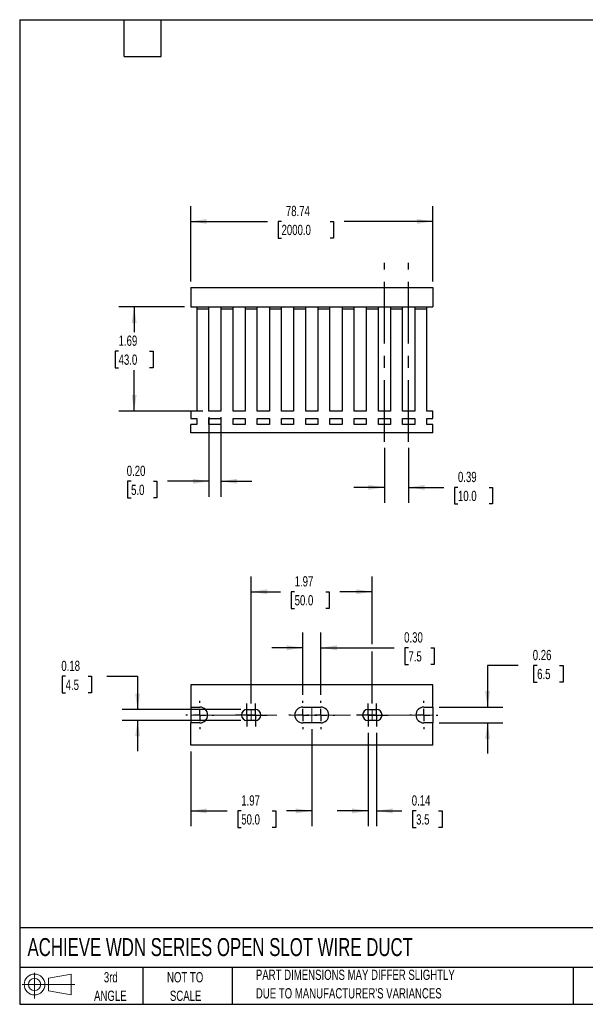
# Model space of a CAD drawing. Header units: inches. Extents: x 0.5 to 21.5, y 0.5 to 16.5.
# Tile 1 of 2: x 0.5 to 9.7, y 0.5 to 16.5. Entities that reach past the tile are written whole.
import ezdxf

# ---------------------------------------------------------------- set-up
doc = ezdxf.new("R2010")
doc.units = ezdxf.units.IN
doc.header["$LTSCALE"] = 2
doc.header["$MEASUREMENT"] = 0
doc.linetypes.add('CENTERX2', pattern=[0.8, 0.5, -0.1, 0.1, -0.1])
doc.layers.add('CENTER', color=40, linetype='CENTERX2')
doc.layers.add('SLD-DEFPOINTS', color=7, linetype='Continuous')
doc.layers.add('DIMENSIONS', color=140, linetype='Continuous', lineweight=25)
doc.layers.add('TEXT', color=140, linetype='Continuous', lineweight=25)
doc.styles.add('SLDTEXTSTYLE0', font='TXT', dxfattribs={"width": 0.7})
doc.dimstyles.new('SLDDIMSTYLE0', dxfattribs={"dimtxt": 0.169922, "dimasz": 0.26, "dimexe": 0, "dimexo": 0.0625, "dimgap": 0.04248, "dimtad": 0, "dimtih": 1, "dimtoh": 1, "dimrnd": 1e-09, "dimzin": 12, "dimdsep": 46, "dimtxsty": 'SLDTEXTSTYLE0', "dimsah": 1, "dimcen": 0.09, "dimadec": 0, "dimazin": 3, "dimtfac": 1, "dimtofl": 0, "dimtmove": 0, "dimatfit": 3, "dimfxl": 0, "dimfrac": 2, "dimtolj": 1, "dimtzin": 12, "dimarcsym": 0})
doc.dimstyles.new('SLDDIMSTYLE1', dxfattribs={"dimtxt": 0.169922, "dimasz": 0.26, "dimexe": 0, "dimexo": 0.0625, "dimgap": 0.04248, "dimtad": 0, "dimtih": 1, "dimtoh": 1, "dimrnd": 1e-09, "dimzin": 0, "dimdsep": 46, "dimtxsty": 'SLDTEXTSTYLE0', "dimsah": 1, "dimcen": 0.09, "dimadec": 0, "dimazin": 0, "dimtfac": 1, "dimtmove": 0, "dimatfit": 0, "dimfxl": 0, "dimfrac": 2, "dimtolj": 1, "dimtzin": 12, "dimarcsym": 0})
doc.dimstyles.new('SLDDIMSTYLE2', dxfattribs={"dimtxt": 0.169922, "dimasz": 0.26, "dimexe": 0, "dimexo": 0.0625, "dimgap": 0.04248, "dimtad": 0, "dimtih": 1, "dimtoh": 1, "dimrnd": 1e-09, "dimdsep": 46, "dimtxsty": 'SLDTEXTSTYLE0', "dimsah": 1, "dimcen": 0.09, "dimadec": 0, "dimazin": 2, "dimtfac": 1, "dimtmove": 0, "dimatfit": 0, "dimfxl": 0, "dimfrac": 2, "dimtolj": 1, "dimtzin": 12, "dimarcsym": 0})

# ---------------------------------------------------------------- blocks, each defined once
blk = doc.blocks.new('Block11')
at = {"color": 7, "linetype": 'Continuous', "lineweight": 18}
for p, q in [((0.204, 0.418), (0.204, 0)), ((0.431, 0.328), (0.801, 0.396)), ((0.431, 0.126), (0.431, 0.328)), ((0.801, 0.396), (0.801, 0.058)), ((0, 0.227), (0.856, 0.227)), ((0.431, 0.126), (0.801, 0.058))]:
    blk.add_line(p, q, dxfattribs=at)
for radius in [0.169, 0.101]:
    blk.add_circle((0.204, 0.227), radius, dxfattribs=at)
blk = doc.blocks.new('Block12')
at = {"layer": 'SLD-DEFPOINTS'}
blk.add_blockref('Block11', (0, 0), dxfattribs=at)
blk = doc.blocks.new('_D')
at = {"layer": 'DIMENSIONS'}
for p, q in [((3.28, 12.248), (3.28, 13.472)), ((7.217, 12.248), (7.217, 13.472)), ((3.28, 13.222), (4.527, 13.222)), ((4.757, 13.222), (4.7, 13.222)), ((4.7, 13.222), (4.7, 12.952)), ((5.545, 13.222), (5.602, 13.222)), ((5.602, 13.222), (5.602, 12.952)), ((7.217, 13.222), (5.775, 13.222)), ((4.7, 12.952), (4.757, 12.952)), ((5.602, 12.952), (5.545, 12.952))]:
    blk.add_line(p, q, dxfattribs=at)
for points in [[(3.28, 13.222), (3.54, 13.182), (3.54, 13.262)], [(7.217, 13.222), (6.957, 13.262), (6.957, 13.182)]]:
    blk.add_solid(points, dxfattribs=at)
at = {"layer": 'DIMENSIONS', "char_height": 0.1667, "attachment_point": 1, "style": 'SLDTEXTSTYLE0'}
for s, insert in [('78.74', (4.828, 13.475)), ('2000.0', (4.757, 13.167))]:
    blk.add_mtext(s, dxfattribs=dict(at, insert=insert))
blk = doc.blocks.new('_D_1')
at = {"layer": 'DIMENSIONS'}
for p, q in [((3.575, 10.04), (3.575, 8.749)), ((3.772, 10.04), (3.772, 8.749)), ((2.311, 8.999), (2.254, 8.999)), ((2.254, 8.999), (2.254, 8.729)), ((2.674, 8.999), (2.732, 8.999)), ((2.732, 8.999), (2.732, 8.729)), ((3.575, 8.999), (2.905, 8.999)), ((3.772, 8.999), (4.272, 8.999)), ((2.254, 8.729), (2.311, 8.729)), ((2.732, 8.729), (2.674, 8.729))]:
    blk.add_line(p, q, dxfattribs=at)
for points in [[(3.575, 8.999), (3.315, 9.039), (3.315, 8.959)], [(3.772, 8.999), (4.032, 8.959), (4.032, 9.039)]]:
    blk.add_solid(points, dxfattribs=at)
at = {"layer": 'DIMENSIONS', "char_height": 0.1667, "attachment_point": 1, "style": 'SLDTEXTSTYLE0'}
for s, insert in [('0.20', (2.24, 9.252)), ('5.0', (2.311, 8.943))]:
    blk.add_mtext(s, dxfattribs=dict(at, insert=insert))
blk = doc.blocks.new('_D_2')
at = {"layer": 'DIMENSIONS'}
for p, q in [((3.18, 11.833), (2.111, 11.833)), ((2.361, 11.833), (2.361, 11.422)), ((2.108, 11.114), (2.051, 11.114)), ((2.051, 11.114), (2.051, 10.844)), ((2.613, 11.114), (2.67, 11.114)), ((2.67, 11.114), (2.67, 10.844)), ((2.051, 10.844), (2.108, 10.844)), ((2.361, 10.14), (2.361, 10.806)), ((2.67, 10.844), (2.613, 10.844)), ((3.475, 10.14), (2.111, 10.14))]:
    blk.add_line(p, q, dxfattribs=at)
for points in [[(2.361, 11.833), (2.321, 11.573), (2.401, 11.573)], [(2.361, 10.14), (2.401, 10.4), (2.321, 10.4)]]:
    blk.add_solid(points, dxfattribs=at)
at = {"layer": 'DIMENSIONS', "char_height": 0.1667, "attachment_point": 1, "style": 'SLDTEXTSTYLE0'}
for s, insert in [('1.69', (2.108, 11.367)), ('43.0', (2.108, 11.059))]:
    blk.add_mtext(s, dxfattribs=dict(at, insert=insert))
blk = doc.blocks.new('_D_3')
at = {"layer": 'DIMENSIONS'}
for p, q in [((6.43, 9.54), (6.43, 8.65)), ((6.823, 9.54), (6.823, 8.65)), ((6.43, 8.9), (5.93, 8.9)), ((6.823, 8.9), (7.395, 8.9)), ((7.625, 8.9), (7.568, 8.9)), ((7.568, 8.9), (7.568, 8.63)), ((8.13, 8.9), (8.187, 8.9)), ((8.187, 8.9), (8.187, 8.63)), ((7.568, 8.63), (7.625, 8.63)), ((8.187, 8.63), (8.13, 8.63))]:
    blk.add_line(p, q, dxfattribs=at)
for points in [[(6.43, 8.9), (6.17, 8.94), (6.17, 8.86)], [(6.823, 8.9), (7.083, 8.86), (7.083, 8.94)]]:
    blk.add_solid(points, dxfattribs=at)
at = {"layer": 'DIMENSIONS', "char_height": 0.1667, "attachment_point": 1, "style": 'SLDTEXTSTYLE0'}
for s, insert in [('0.39', (7.625, 9.153)), ('10.0', (7.625, 8.845))]:
    blk.add_mtext(s, dxfattribs=dict(at, insert=insert))
blk = doc.blocks.new('_D_8')
at = {"layer": 'DIMENSIONS'}
for p, q in [((5.249, 4.973), (5.249, 3.393)), ((3.28, 4.609), (3.28, 3.393)), ((3.28, 3.643), (3.872, 3.643)), ((4.102, 3.643), (4.045, 3.643)), ((4.045, 3.643), (4.045, 3.373)), ((4.607, 3.643), (4.664, 3.643)), ((4.664, 3.643), (4.664, 3.373)), ((5.249, 3.643), (4.837, 3.643)), ((4.045, 3.373), (4.102, 3.373)), ((4.664, 3.373), (4.607, 3.373))]:
    blk.add_line(p, q, dxfattribs=at)
for points in [[(3.28, 3.643), (3.54, 3.603), (3.54, 3.683)], [(5.249, 3.643), (4.989, 3.683), (4.989, 3.603)]]:
    blk.add_solid(points, dxfattribs=at)
at = {"layer": 'DIMENSIONS', "char_height": 0.1667, "attachment_point": 1, "style": 'SLDTEXTSTYLE0'}
for s, insert in [('1.97', (4.102, 3.896)), ('50.0', (4.102, 3.588))]:
    blk.add_mtext(s, dxfattribs=dict(at, insert=insert))
blk = doc.blocks.new('_D_9')
at = {"layer": 'DIMENSIONS'}
for p, q in [((4.264, 5.389), (4.264, 7.454)), ((6.233, 6.353), (6.233, 7.454)), ((4.264, 7.204), (4.739, 7.204)), ((4.97, 7.204), (4.913, 7.204)), ((4.913, 7.204), (4.913, 6.934)), ((5.475, 7.204), (5.532, 7.204)), ((5.532, 7.204), (5.532, 6.934)), ((6.233, 7.204), (5.705, 7.204)), ((4.913, 6.934), (4.97, 6.934)), ((5.532, 6.934), (5.475, 6.934)), ((6.233, 5.389), (6.233, 6.233))]:
    blk.add_line(p, q, dxfattribs=at)
for points in [[(4.264, 7.204), (4.524, 7.164), (4.524, 7.244)], [(6.233, 7.204), (5.973, 7.244), (5.973, 7.164)]]:
    blk.add_solid(points, dxfattribs=at)
at = {"layer": 'DIMENSIONS', "char_height": 0.1667, "attachment_point": 1, "style": 'SLDTEXTSTYLE0'}
for s, insert in [('1.97', (4.97, 7.457)), ('50.0', (4.97, 7.149))]:
    blk.add_mtext(s, dxfattribs=dict(at, insert=insert))
blk = doc.blocks.new('_D_10')
at = {"layer": 'DIMENSIONS'}
for p, q in [((5.101, 5.529), (5.101, 6.543)), ((5.396, 5.529), (5.396, 6.543)), ((5.101, 6.293), (4.601, 6.293)), ((5.396, 6.293), (6.59, 6.293)), ((6.82, 6.293), (6.763, 6.293)), ((6.763, 6.293), (6.763, 6.023)), ((7.184, 6.293), (7.241, 6.293)), ((7.241, 6.293), (7.241, 6.023)), ((6.763, 6.023), (6.82, 6.023)), ((7.241, 6.023), (7.184, 6.023))]:
    blk.add_line(p, q, dxfattribs=at)
for points in [[(5.101, 6.293), (4.841, 6.333), (4.841, 6.253)], [(5.396, 6.293), (5.656, 6.253), (5.656, 6.333)]]:
    blk.add_solid(points, dxfattribs=at)
at = {"layer": 'DIMENSIONS', "char_height": 0.1667, "attachment_point": 1, "style": 'SLDTEXTSTYLE0'}
for s, insert in [('0.30', (6.75, 6.546)), ('7.5', (6.82, 6.238))]:
    blk.add_mtext(s, dxfattribs=dict(at, insert=insert))
blk = doc.blocks.new('_D_11')
at = {"layer": 'DIMENSIONS'}
for p, q in [((6.164, 4.912), (6.164, 3.393)), ((6.302, 4.912), (6.302, 3.393)), ((6.164, 3.643), (5.664, 3.643)), ((6.302, 3.643), (6.715, 3.643)), ((6.945, 3.643), (6.888, 3.643)), ((6.888, 3.643), (6.888, 3.373)), ((7.309, 3.643), (7.366, 3.643)), ((7.366, 3.643), (7.366, 3.373)), ((6.888, 3.373), (6.945, 3.373)), ((7.366, 3.373), (7.309, 3.373))]:
    blk.add_line(p, q, dxfattribs=at)
for points in [[(6.164, 3.643), (5.904, 3.683), (5.904, 3.603)], [(6.302, 3.643), (6.562, 3.603), (6.562, 3.683)]]:
    blk.add_solid(points, dxfattribs=at)
at = {"layer": 'DIMENSIONS', "char_height": 0.1667, "attachment_point": 1, "style": 'SLDTEXTSTYLE0'}
for s, insert in [('0.14', (6.874, 3.896)), ('3.5', (6.945, 3.588))]:
    blk.add_mtext(s, dxfattribs=dict(at, insert=insert))
blk = doc.blocks.new('_D_12')
at = {"layer": 'DIMENSIONS'}
for p, q in [((8.606, 6.006), (8.106, 6.006)), ((8.106, 6.006), (8.106, 5.329)), ((8.912, 6.006), (8.855, 6.006)), ((8.855, 6.006), (8.855, 5.736)), ((9.276, 6.006), (9.333, 6.006)), ((9.333, 6.006), (9.333, 5.736)), ((8.855, 5.736), (8.912, 5.736)), ((9.333, 5.736), (9.276, 5.736)), ((7.317, 5.329), (8.356, 5.329)), ((7.317, 5.073), (8.356, 5.073)), ((8.106, 5.073), (8.106, 4.573))]:
    blk.add_line(p, q, dxfattribs=at)
for points in [[(8.106, 5.329), (8.146, 5.589), (8.066, 5.589)], [(8.106, 5.073), (8.066, 4.813), (8.146, 4.813)]]:
    blk.add_solid(points, dxfattribs=at)
at = {"layer": 'DIMENSIONS', "char_height": 0.1667, "attachment_point": 1, "style": 'SLDTEXTSTYLE0'}
for s, insert in [('0.26', (8.841, 6.259)), ('6.5', (8.912, 5.951))]:
    blk.add_mtext(s, dxfattribs=dict(at, insert=insert))
blk = doc.blocks.new('_D_13')
at = {"layer": 'DIMENSIONS'}
for p, q in [((1.247, 5.83), (1.19, 5.83)), ((1.19, 5.83), (1.19, 5.56)), ((1.611, 5.83), (1.668, 5.83)), ((1.668, 5.83), (1.668, 5.56)), ((1.917, 5.83), (2.417, 5.83)), ((2.417, 5.83), (2.417, 5.289)), ((1.19, 5.56), (1.247, 5.56)), ((1.668, 5.56), (1.611, 5.56)), ((4.095, 5.289), (2.167, 5.289)), ((4.095, 5.112), (2.167, 5.112)), ((2.417, 5.112), (2.417, 4.612))]:
    blk.add_line(p, q, dxfattribs=at)
for points in [[(2.417, 5.289), (2.457, 5.549), (2.377, 5.549)], [(2.417, 5.112), (2.377, 4.852), (2.457, 4.852)]]:
    blk.add_solid(points, dxfattribs=at)
at = {"layer": 'DIMENSIONS', "char_height": 0.1667, "attachment_point": 1, "style": 'SLDTEXTSTYLE0'}
for s, insert in [('0.18', (1.177, 6.083)), ('4.5', (1.247, 5.775))]:
    blk.add_mtext(s, dxfattribs=dict(at, insert=insert))
blk = doc.blocks.new('SW_CENTERMARKSYMBOL_0')
at = {"layer": 'CENTER', "color": 0}
for p, q in [((0, 0.1), (0, 0.189)), ((-0.1, 0), (-0.189, 0)), ((0, 0), (-0.1, 0)), ((0, 0), (0, 0.1)), ((0, 0), (0, -0.1)), ((0, 0), (0.1, 0)), ((0.1, 0), (0.189, 0)), ((0, -0.1), (0, -0.189))]:
    blk.add_line(p, q, dxfattribs=at)
blk = doc.blocks.new('SW_CENTERMARKSYMBOL_1')
at = {"layer": 'CENTER', "color": 0}
for p, q in [((0, 0.1), (0, 0.189)), ((-0.1, 0), (-0.189, 0)), ((0, 0), (-0.1, 0)), ((0, 0), (0, 0.1)), ((0, 0), (0, -0.1)), ((0, 0), (0.1, 0)), ((0.1, 0), (0.189, 0)), ((0, -0.1), (0, -0.189))]:
    blk.add_line(p, q, dxfattribs=at)
blk = doc.blocks.new('SW_CENTERMARKSYMBOL_2')
at = {"layer": 'CENTER', "color": 0}
for p, q in [((0, 0.2), (0, 0.228)), ((-0.2, 0), (-0.228, 0)), ((0, 0), (-0.1, 0)), ((0, 0), (0, 0.1)), ((0, 0), (0, -0.1)), ((0, 0), (0.1, 0)), ((0.2, 0), (0.228, 0)), ((0, -0.2), (0, -0.228))]:
    blk.add_line(p, q, dxfattribs=at)
blk = doc.blocks.new('SW_CENTERMARKSYMBOL_3')
at = {"layer": 'CENTER', "color": 0}
for p, q in [((0, 0.2), (0, 0.228)), ((-0.2, 0), (-0.228, 0)), ((0, 0), (-0.1, 0)), ((0, 0), (0, 0.1)), ((0, 0), (0, -0.1)), ((0, 0), (0.1, 0)), ((0.2, 0), (0.228, 0)), ((0, -0.2), (0, -0.228))]:
    blk.add_line(p, q, dxfattribs=at)
blk = doc.blocks.new('SW_CENTERMARKSYMBOL_4')
at = {"layer": 'CENTER', "color": 0}
for p, q in [((0, 0.1), (0, 0.189)), ((-0.1, 0), (-0.189, 0)), ((0, 0), (-0.1, 0)), ((0, 0), (0, 0.1)), ((0, 0), (0, -0.1)), ((0, 0), (0.1, 0)), ((0.1, 0), (0.189, 0)), ((0, -0.1), (0, -0.189))]:
    blk.add_line(p, q, dxfattribs=at)
blk = doc.blocks.new('SW_CENTERMARKSYMBOL_5')
at = {"layer": 'CENTER', "color": 0}
for p, q in [((0, 0.1), (0, 0.189)), ((-0.1, 0), (-0.189, 0)), ((0, 0), (-0.1, 0)), ((0, 0), (0, 0.1)), ((0, 0), (0, -0.1)), ((0, 0), (0.1, 0)), ((0.1, 0), (0.189, 0)), ((0, -0.1), (0, -0.189))]:
    blk.add_line(p, q, dxfattribs=at)
blk = doc.blocks.new('SW_CENTERMARKSYMBOL_6')
at = {"layer": 'CENTER', "color": 0}
for p, q in [((0, 0.2), (0, 0.228)), ((-0.2, 0), (-0.228, 0)), ((0, 0), (-0.1, 0)), ((0, 0), (0, 0.1)), ((0, 0), (0, -0.1)), ((0, 0), (0.1, 0)), ((0.2, 0), (0.228, 0)), ((0, -0.2), (0, -0.228))]:
    blk.add_line(p, q, dxfattribs=at)
blk = doc.blocks.new('SW_CENTERMARKSYMBOL_7')
at = {"layer": 'CENTER', "color": 0}
for p, q in [((0, 0.2), (0, 0.228)), ((-0.2, 0), (-0.228, 0)), ((0, 0), (-0.1, 0)), ((0, 0), (0, 0.1)), ((0, 0), (0, -0.1)), ((0, 0), (0.1, 0)), ((0.2, 0), (0.228, 0)), ((0, -0.2), (0, -0.228))]:
    blk.add_line(p, q, dxfattribs=at)

msp = doc.modelspace()

# ---------------------------------------------------------------- linework, layer by layer
for p, q in [((3.28, 12.148), (3.28, 11.833)), ((3.28, 12.148), (7.217, 12.148)), ((7.217, 12.148), (7.217, 11.833)), ((3.28, 11.833), (7.217, 11.833)), ((3.379, 11.833), (3.379, 11.794)), ((3.379, 11.794), (3.379, 10.14)), ((3.575, 11.794), (3.379, 11.794)), ((3.575, 11.794), (3.575, 11.833)), ((3.575, 10.14), (3.575, 11.794)), ((3.772, 11.833), (3.772, 11.794)), ((3.772, 11.794), (3.772, 10.14)), ((3.969, 11.794), (3.772, 11.794)), ((3.969, 11.794), (3.969, 11.833)), ((3.969, 10.14), (3.969, 11.794)), ((4.166, 11.833), (4.166, 11.794)), ((4.166, 11.794), (4.166, 10.14)), ((4.363, 11.794), (4.166, 11.794)), ((4.363, 11.794), (4.363, 11.833)), ((4.363, 10.14), (4.363, 11.794)), ((4.56, 11.833), (4.56, 11.794)), ((4.56, 11.794), (4.56, 10.14)), ((4.756, 11.794), (4.56, 11.794)), ((4.756, 11.794), (4.756, 11.833)), ((4.756, 10.14), (4.756, 11.794)), ((4.953, 11.833), (4.953, 11.794)), ((4.953, 11.794), (4.953, 10.14)), ((5.15, 11.794), (4.953, 11.794)), ((5.15, 11.794), (5.15, 11.833)), ((5.15, 10.14), (5.15, 11.794)), ((5.347, 11.833), (5.347, 11.794)), ((5.347, 11.794), (5.347, 10.14)), ((5.544, 11.794), (5.347, 11.794)), ((5.544, 11.794), (5.544, 11.833)), ((5.544, 10.14), (5.544, 11.794)), ((5.741, 11.833), (5.741, 11.794)), ((5.741, 11.794), (5.741, 10.14)), ((5.938, 11.794), (5.741, 11.794)), ((5.938, 11.794), (5.938, 11.833)), ((5.938, 10.14), (5.938, 11.794)), ((6.134, 11.833), (6.134, 11.794)), ((6.134, 11.794), (6.134, 10.14)), ((6.331, 11.794), (6.134, 11.794)), ((6.331, 11.794), (6.331, 11.833)), ((6.331, 10.14), (6.331, 11.794)), ((6.528, 11.833), (6.528, 11.794)), ((6.528, 11.794), (6.528, 10.14)), ((6.725, 11.794), (6.528, 11.794)), ((6.725, 11.794), (6.725, 11.833)), ((6.725, 10.14), (6.725, 11.794)), ((6.922, 11.833), (6.922, 11.794)), ((6.922, 11.794), (6.922, 10.14)), ((7.119, 11.794), (6.922, 11.794)), ((7.119, 11.794), (7.119, 11.833)), ((7.119, 10.14), (7.119, 11.794)), ((3.28, 10.14), (3.28, 10.022)), ((3.379, 10.14), (3.28, 10.14)), ((3.772, 10.14), (3.575, 10.14)), ((4.166, 10.14), (3.969, 10.14)), ((4.56, 10.14), (4.363, 10.14)), ((4.953, 10.14), (4.756, 10.14)), ((5.347, 10.14), (5.15, 10.14)), ((5.741, 10.14), (5.544, 10.14)), ((6.134, 10.14), (5.938, 10.14)), ((6.528, 10.14), (6.331, 10.14)), ((6.922, 10.14), (6.725, 10.14)), ((7.217, 10.14), (7.119, 10.14)), ((7.217, 10.022), (7.217, 10.14)), ((3.28, 10.022), (3.379, 10.022)), ((3.28, 9.786), (3.28, 9.924)), ((3.379, 9.924), (3.28, 9.924)), ((3.379, 10.022), (3.379, 9.924)), ((3.575, 10.022), (3.772, 10.022)), ((3.575, 9.924), (3.575, 10.022)), ((3.772, 9.924), (3.575, 9.924)), ((3.772, 10.022), (3.772, 9.924)), ((3.969, 10.022), (4.166, 10.022)), ((3.969, 9.924), (3.969, 10.022)), ((4.166, 9.924), (3.969, 9.924)), ((4.166, 10.022), (4.166, 9.924)), ((4.363, 10.022), (4.56, 10.022)), ((4.363, 9.924), (4.363, 10.022)), ((4.56, 9.924), (4.363, 9.924)), ((4.56, 10.022), (4.56, 9.924)), ((4.756, 10.022), (4.953, 10.022)), ((4.756, 9.924), (4.756, 10.022)), ((4.953, 9.924), (4.756, 9.924)), ((4.953, 10.022), (4.953, 9.924)), ((5.15, 10.022), (5.347, 10.022)), ((5.15, 9.924), (5.15, 10.022)), ((5.347, 9.924), (5.15, 9.924)), ((5.347, 10.022), (5.347, 9.924)), ((5.544, 10.022), (5.741, 10.022)), ((5.544, 9.924), (5.544, 10.022)), ((5.741, 9.924), (5.544, 9.924)), ((5.741, 10.022), (5.741, 9.924)), ((5.938, 10.022), (6.134, 10.022)), ((5.938, 9.924), (5.938, 10.022)), ((6.134, 9.924), (5.938, 9.924)), ((6.134, 10.022), (6.134, 9.924)), ((6.331, 10.022), (6.528, 10.022)), ((6.331, 9.924), (6.331, 10.022)), ((6.528, 9.924), (6.331, 9.924)), ((6.528, 10.022), (6.528, 9.924)), ((6.725, 10.022), (6.922, 10.022)), ((6.725, 9.924), (6.725, 10.022)), ((6.922, 9.924), (6.725, 9.924)), ((6.922, 10.022), (6.922, 9.924)), ((7.119, 10.022), (7.217, 10.022)), ((7.119, 9.924), (7.119, 10.022)), ((7.217, 9.924), (7.119, 9.924)), ((7.217, 9.786), (7.217, 9.924)), ((7.217, 9.786), (3.28, 9.786)), ((3.28, 5.693), (3.28, 5.329)), ((7.217, 5.693), (3.28, 5.693)), ((7.217, 5.329), (7.217, 5.693)), ((3.28, 5.329), (3.428, 5.329)), ((3.28, 5.329), (3.28, 5.073)), ((4.195, 5.289), (4.333, 5.289)), ((5.101, 5.329), (5.396, 5.329)), ((6.164, 5.289), (6.302, 5.289)), ((7.069, 5.329), (7.217, 5.329)), ((7.217, 5.329), (7.217, 5.073)), ((3.28, 4.709), (3.28, 5.073)), ((3.428, 5.073), (3.28, 5.073)), ((4.333, 5.112), (4.195, 5.112)), ((5.396, 5.073), (5.101, 5.073)), ((6.302, 5.112), (6.164, 5.112)), ((7.217, 5.073), (7.069, 5.073)), ((7.217, 4.709), (7.217, 5.073)), ((7.217, 4.709), (3.28, 4.709))]:
    msp.add_line(p, q)
at = {"color": 7, "linetype": 'CENTERX2', "lineweight": 18}
for p, q in [((4.264, 5.289), (4.264, 5.112)), ((5.249, 5.329), (5.249, 5.073)), ((6.233, 5.289), (6.233, 5.112)), ((3.28, 5.201), (7.217, 5.201))]:
    msp.add_line(p, q, dxfattribs=at)
for centre, radius, start, end in [((3.428, 5.201), 0.128, 270, 90), ((4.195, 5.201), 0.0886, 90, 270), ((4.333, 5.201), 0.0886, 270, 90), ((5.101, 5.201), 0.128, 90, 270), ((5.396, 5.201), 0.128, 270, 90), ((6.164, 5.201), 0.0886, 90, 270), ((6.302, 5.201), 0.0886, 270, 90), ((7.069, 5.201), 0.128, 90, 270)]:
    msp.add_arc(centre, radius, start, end)
at = {"layer": 'CENTER'}
for p, q in [((6.43, 9.64), (6.43, 12.55)), ((6.823, 9.64), (6.823, 12.55))]:
    msp.add_line(p, q, dxfattribs=at)
at = {"layer": 'TEXT'}
for p, q in [((0.5, 16.5), (21.5, 16.5)), ((0.5, 16.5), (0.5, 0.5)), ((2.2, 15.9), (2.2, 16.5)), ((2.8, 15.9), (2.8, 16.5)), ((2.2, 15.9), (2.8, 15.9)), ((21.5, 1.742), (0.5, 1.742)), ((21.5, 1.1), (0.5, 1.1)), ((2.5, 1.1), (2.5, 0.5)), ((3.954, 1.1), (3.954, 0.5)), ((9.5, 1.1), (9.5, 0.5)), ((0.5, 0.5), (21.5, 0.5))]:
    msp.add_line(p, q, dxfattribs=at)

# ---------------------------------------------------------------- block references
at = {"layer": 'CENTER'}
for name, p in [('SW_CENTERMARKSYMBOL_7', (3.428, 5.201)), ('SW_CENTERMARKSYMBOL_0', (4.195, 5.201)), ('SW_CENTERMARKSYMBOL_1', (4.333, 5.201)), ('SW_CENTERMARKSYMBOL_2', (5.101, 5.201)), ('SW_CENTERMARKSYMBOL_3', (5.396, 5.201)), ('SW_CENTERMARKSYMBOL_4', (6.164, 5.201)), ('SW_CENTERMARKSYMBOL_5', (6.302, 5.201)), ('SW_CENTERMARKSYMBOL_6', (7.069, 5.201))]:
    msp.add_blockref(name, p, dxfattribs=at)
at = {"layer": 'SLD-DEFPOINTS'}
msp.add_blockref('Block12', (0.538, 0.595), dxfattribs=at)

# ---------------------------------------------------------------- texts
at = {"layer": 'TEXT', "style": 'SLDTEXTSTYLE0'}
for s, insert, char_height, attachment_point in [('ACHIEVE WDN SERIES OPEN SLOT WIRE DUCT', (0.627, 1.576), 0.29167, 1), ('3rd', (1.981, 1.023), 0.1667, 2), ('NOT TO', (3.19, 1.023), 0.1667, 2), ('PART DIMENSIONS MAY DIFFER SLIGHTLY', (4.34, 1.063), 0.16667, 1), ('ANGLE', (1.974, 0.722), 0.1667, 2), ('SCALE', (3.198, 0.722), 0.1667, 2), ("DUE TO MANUFACTURER'S VARIANCES", (4.34, 0.762), 0.16667, 1)]:
    msp.add_mtext(s, dxfattribs=dict(at, insert=insert, char_height=char_height, attachment_point=attachment_point))

# ---------------------------------------------------------------- dimensions: what is measured, and where the dimension line sits
at = {"layer": 'DIMENSIONS'}
for base, p1, p2, dimstyle, picture, middle in [((7.217, 13.222), (3.28, 12.148), (7.217, 12.148), 'SLDDIMSTYLE0', '_D', (5.151, 13.222)), ((3.575, 8.999), (3.772, 10.14), (3.575, 10.14), 'SLDDIMSTYLE1', '_D_1', (2.493, 8.999)), ((6.43, 8.9), (6.823, 9.64), (6.43, 9.64), 'SLDDIMSTYLE2', '_D_3', (7.878, 8.9)), ((5.3962, 6.2935), (5.1009, 5.4287), (5.3962, 5.4287), 'SLDDIMSTYLE1', '_D_10', (7.0022, 6.2935)), ((6.302, 3.643), (6.164, 5.012), (6.302, 5.012), 'SLDDIMSTYLE2', '_D_11', (7.127, 3.643))]:
    dim = msp.add_linear_dim(base=base, p1=p1, p2=p2, dimstyle=dimstyle, dxfattribs=at)
    dim.commit()
    dim.dimension.update_dxf_attribs({"geometry": picture, "text_midpoint": middle, "dimtype": 160})
for base, p1, p2, angle, dimstyle, picture, middle in [((2.361, 11.833), (3.575, 10.14), (3.28, 11.833), 90, 'SLDDIMSTYLE0', '_D_2', (2.361, 11.114)), ((6.233, 7.204), (4.264, 5.289), (6.233, 5.289), 0, 'SLDDIMSTYLE0', '_D_9', (5.222, 7.204)), ((8.106, 5.073), (7.217, 5.329), (7.217, 5.073), 90, 'SLDDIMSTYLE2', '_D_12', (8.106, 6.006)), ((2.417, 5.112), (4.195, 5.289), (4.195, 5.112), 90, 'SLDDIMSTYLE2', '_D_13', (2.417, 5.83)), ((5.249, 3.643), (3.28, 4.709), (5.249, 5.073), 0, 'SLDDIMSTYLE0', '_D_8', (4.355, 3.643))]:
    dim = msp.add_linear_dim(base=base, p1=p1, p2=p2, angle=angle, dimstyle=dimstyle, dxfattribs=at)
    dim.commit()
    dim.dimension.update_dxf_attribs({"geometry": picture, "text_midpoint": middle, "dimtype": 160})

doc.saveas('drawing.dxf')
